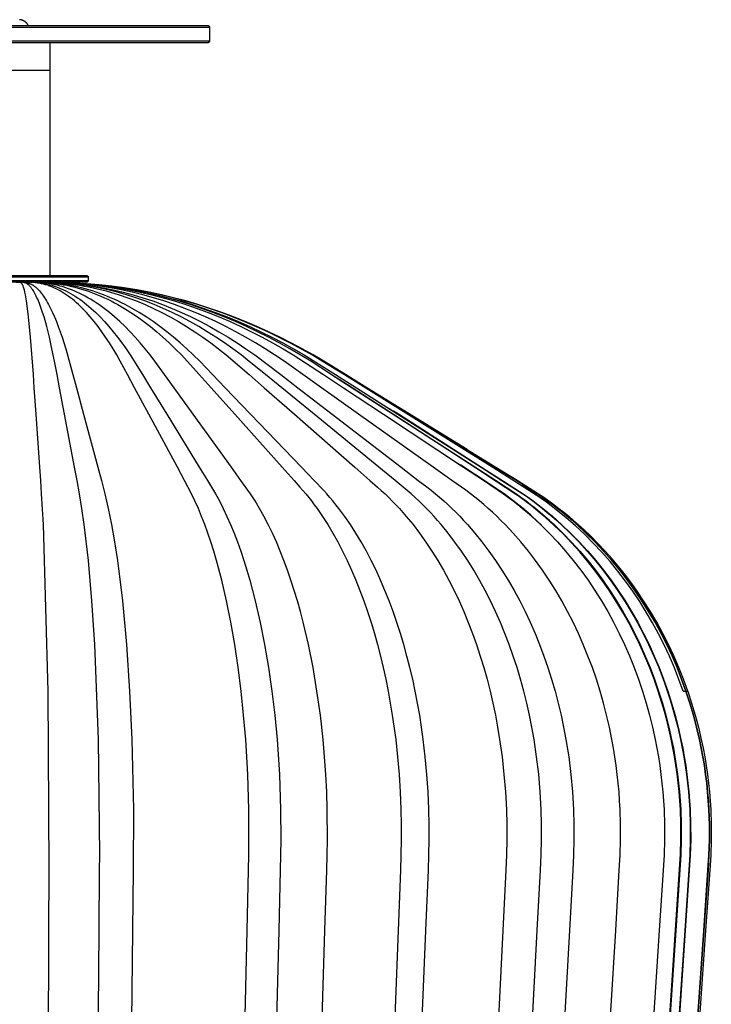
# Model space of a CAD drawing. Header units: millimetres. Extents: x 5000 to 5983, y 0 to 1484.
# Tile 12 of 12: x 5783 to 5983, y 1200 to 1484. Entities that reach past the tile are written whole.
import ezdxf

# ---------------------------------------------------------------- set-up
doc = ezdxf.new("R2010")
doc.units = ezdxf.units.MM
doc.layers.add('Make2D$Sichtbar$Kurven', color=7, linetype='Continuous', true_color=0x000000)
doc.layers.add('Make2D$Sichtbar$Tangenten', color=7, linetype='Continuous', true_color=0x000000)

msp = doc.modelspace()

# ---------------------------------------------------------------- linework, layer by layer
at = {"layer": 'Make2D$Sichtbar$Kurven', "color": 18, "lineweight": -3, "true_color": 0x000000}
for points in [[(5785.77, 1482.52), (5785.74, 1482.58), (5785.71, 1482.63), (5785.68, 1482.68), (5785.65, 1482.73), (5785.62, 1482.78), (5785.59, 1482.83), (5785.55, 1482.88), (5785.52, 1482.93), (5785.48, 1482.98), (5785.44, 1483.03), (5785.41, 1483.08), (5785.37, 1483.13), (5785.33, 1483.17), (5785.29, 1483.22), (5785.24, 1483.26), (5785.2, 1483.31), (5785.15, 1483.36), (5785.09, 1483.41), (5785.03, 1483.46), (5784.97, 1483.51), (5784.91, 1483.56), (5784.85, 1483.61), (5784.79, 1483.65), (5784.72, 1483.69), (5784.66, 1483.74), (5784.59, 1483.78), (5784.53, 1483.81), (5784.46, 1483.85), (5784.39, 1483.88), (5784.32, 1483.91), (5784.25, 1483.94), (5784.19, 1483.97), (5784.12, 1484), (5784.05, 1484.02), (5783.98, 1484.05), (5783.91, 1484.07), (5783.84, 1484.09), (5783.77, 1484.1), (5783.7, 1484.12), (5783.63, 1484.13), (5783.56, 1484.15), (5783.49, 1484.16), (5783.42, 1484.16), (5783.35, 1484.17), (5783.28, 1484.18)], [(5728.58, 1482.52), (5837.58, 1482.52), (5837.58, 1482.52)], [(5837.58, 1482.52), (5837.59, 1482.52), (5837.6, 1482.52), (5837.61, 1482.52), (5837.63, 1482.52), (5837.64, 1482.52), (5837.65, 1482.52), (5837.66, 1482.52), (5837.67, 1482.51), (5837.68, 1482.51), (5837.7, 1482.51), (5837.71, 1482.51), (5837.72, 1482.5), (5837.73, 1482.5), (5837.74, 1482.5), (5837.75, 1482.49), (5837.76, 1482.49)], [(5837.76, 1482.49), (5837.77, 1482.48), (5837.78, 1482.48), (5837.79, 1482.48), (5837.8, 1482.47), (5837.81, 1482.47), (5837.82, 1482.46), (5837.82, 1482.46), (5837.83, 1482.46), (5837.84, 1482.45), (5837.85, 1482.45), (5837.86, 1482.44), (5837.87, 1482.43), (5837.87, 1482.43), (5837.88, 1482.42), (5837.89, 1482.42), (5837.9, 1482.41), (5837.9, 1482.41), (5837.91, 1482.4), (5837.92, 1482.39), (5837.93, 1482.39), (5837.93, 1482.38), (5837.94, 1482.37), (5837.95, 1482.37), (5837.95, 1482.36), (5837.96, 1482.35), (5837.97, 1482.34), (5837.97, 1482.34), (5837.98, 1482.33), (5837.98, 1482.32), (5837.99, 1482.31), (5837.99, 1482.3), (5838, 1482.3), (5838, 1482.29), (5838.01, 1482.28), (5838.01, 1482.27), (5838.02, 1482.26), (5838.02, 1482.26), (5838.03, 1482.25), (5838.03, 1482.24), (5838.04, 1482.23), (5838.04, 1482.22), (5838.04, 1482.21), (5838.05, 1482.2), (5838.05, 1482.2), (5838.05, 1482.19), (5838.06, 1482.18), (5838.06, 1482.17), (5838.06, 1482.16), (5838.06, 1482.15), (5838.07, 1482.14), (5838.07, 1482.13), (5838.07, 1482.13), (5838.07, 1482.12), (5838.07, 1482.11), (5838.08, 1482.1), (5838.08, 1482.09), (5838.08, 1482.07), (5838.08, 1482.06), (5838.08, 1482.04), (5838.08, 1482.02)], [(5838.08, 1482.02), (5838.08, 1478.02)], [(5837.58, 1477.52), (5728.58, 1477.52)], [(5792.08, 1469.58), (5792.08, 1477.52)], [(5837.7, 1477.54), (5837.69, 1477.53), (5837.67, 1477.53), (5837.66, 1477.53), (5837.64, 1477.53), (5837.63, 1477.53), (5837.61, 1477.52), (5837.6, 1477.52), (5837.58, 1477.52)], [(5838.08, 1478.02), (5838.08, 1477.96), (5838.07, 1477.9), (5838.05, 1477.84), (5838.02, 1477.78), (5837.98, 1477.72), (5837.93, 1477.67), (5837.88, 1477.62), (5837.83, 1477.59), (5837.76, 1477.56), (5837.7, 1477.54)], [(5837.81, 1477.58), (5837.8, 1477.57), (5837.78, 1477.57), (5837.77, 1477.56), (5837.76, 1477.55), (5837.74, 1477.55), (5837.73, 1477.55), (5837.72, 1477.54), (5837.7, 1477.54)], [(5838.07, 1477.9), (5838.06, 1477.89), (5838.06, 1477.88), (5838.06, 1477.87), (5838.05, 1477.85), (5838.05, 1477.84), (5838.04, 1477.83), (5838.04, 1477.82), (5838.03, 1477.81), (5838.03, 1477.8), (5838.02, 1477.79), (5838.01, 1477.78), (5838.01, 1477.76), (5838, 1477.75), (5837.99, 1477.74), (5837.99, 1477.73), (5837.98, 1477.72), (5837.97, 1477.71), (5837.96, 1477.7), (5837.96, 1477.69), (5837.95, 1477.68), (5837.94, 1477.67), (5837.93, 1477.66), (5837.92, 1477.65), (5837.91, 1477.65), (5837.9, 1477.64), (5837.89, 1477.63), (5837.88, 1477.62), (5837.87, 1477.61), (5837.86, 1477.61), (5837.85, 1477.6), (5837.84, 1477.59), (5837.83, 1477.59)], [(5792.08, 1410.34), (5792.08, 1469.58)], [(5772.08, 1410.34), (5802.54, 1410.34), (5802.54, 1410.34)], [(5802.54, 1410.34), (5802.55, 1410.34), (5802.57, 1410.34), (5802.58, 1410.34), (5802.6, 1410.34), (5802.61, 1410.34), (5802.63, 1410.33), (5802.64, 1410.33), (5802.66, 1410.33), (5802.67, 1410.32), (5802.69, 1410.32), (5802.7, 1410.31), (5802.72, 1410.31), (5802.73, 1410.3), (5802.74, 1410.3), (5802.75, 1410.29), (5802.77, 1410.29), (5802.78, 1410.28), (5802.79, 1410.27), (5802.8, 1410.27), (5802.81, 1410.26), (5802.82, 1410.25), (5802.83, 1410.25), (5802.84, 1410.24), (5802.85, 1410.23), (5802.86, 1410.22), (5802.87, 1410.21), (5802.88, 1410.2), (5802.89, 1410.2), (5802.9, 1410.19), (5802.91, 1410.18), (5802.91, 1410.17), (5802.92, 1410.16), (5802.93, 1410.15), (5802.94, 1410.14), (5802.94, 1410.13), (5802.95, 1410.12), (5802.96, 1410.11), (5802.96, 1410.1), (5802.97, 1410.09), (5802.98, 1410.08), (5802.98, 1410.07), (5802.99, 1410.06), (5802.99, 1410.04), (5803, 1410.03), (5803, 1410.02), (5803.01, 1410.01), (5803.01, 1410), (5803.01, 1409.99), (5803.02, 1409.98), (5803.02, 1409.96), (5803.02, 1409.95), (5803.03, 1409.94), (5803.03, 1409.93), (5803.03, 1409.92), (5803.03, 1409.9), (5803.03, 1409.89), (5803.03, 1409.88), (5803.03, 1409.87), (5803.04, 1409.85), (5803.04, 1409.84)], [(5802.54, 1408.34), (5772.08, 1408.34)], [(5782.28, 1408.36), (5782.31, 1408.36), (5783.08, 1408.36), (5783.47, 1408.36), (5783.51, 1408.36)], [(5784.25, 1408.36), (5784.21, 1408.36), (5783.55, 1408.36), (5783.51, 1408.36)], [(5783.54, 1408.34), (5783.55, 1408.33), (5783.57, 1408.32), (5783.59, 1408.31), (5783.61, 1408.29), (5783.63, 1408.28), (5783.65, 1408.26), (5783.67, 1408.24), (5783.69, 1408.23), (5783.71, 1408.21), (5783.73, 1408.19), (5783.75, 1408.17), (5783.77, 1408.15), (5783.78, 1408.13), (5783.8, 1408.11), (5783.82, 1408.08), (5783.84, 1408.06), (5783.86, 1408.03), (5783.88, 1408), (5783.9, 1407.98), (5783.92, 1407.95), (5783.94, 1407.92), (5783.96, 1407.88), (5783.98, 1407.85), (5784, 1407.81), (5784.04, 1407.74), (5784.08, 1407.66), (5784.12, 1407.57), (5784.16, 1407.47), (5784.2, 1407.37), (5784.23, 1407.27), (5784.31, 1407.03), (5784.39, 1406.78), (5784.47, 1406.5), (5784.54, 1406.2), (5784.7, 1405.52), (5784.85, 1404.76), (5785.16, 1402.96), (5785.46, 1400.82), (5785.75, 1398.35), (5786.33, 1392.5), (5787.14, 1381.72), (5787.41, 1377.9), (5787.94, 1370.26), (5789.01, 1354.97), (5789.28, 1351.15), (5789.54, 1347.29), (5790.04, 1338.4), (5791.4, 1290.3), (5791.68, 1238.6), (5791.62, 1221.14), (5791.41, 1151.26)], [(5784.25, 1408.36), (5784.28, 1408.36), (5784.7, 1408.36), (5784.73, 1408.36)], [(5786.4, 1408.36), (5786.37, 1408.36), (5784.77, 1408.36), (5784.73, 1408.36)], [(5784.83, 1408.34), (5785.11, 1408.29), (5785.26, 1408.26), (5785.41, 1408.23), (5785.56, 1408.19), (5785.71, 1408.15), (5785.86, 1408.11), (5786.01, 1408.06), (5786.16, 1408), (5786.31, 1407.95), (5786.39, 1407.92), (5786.47, 1407.88), (5786.62, 1407.81), (5786.77, 1407.74), (5786.92, 1407.66), (5787.07, 1407.57), (5787.21, 1407.47), (5787.36, 1407.37), (5787.51, 1407.27), (5787.66, 1407.15), (5787.81, 1407.03), (5787.96, 1406.91), (5788.11, 1406.78), (5788.26, 1406.64), (5788.41, 1406.5), (5788.56, 1406.35), (5788.71, 1406.2), (5788.85, 1406.04), (5789, 1405.87), (5789.3, 1405.52), (5789.59, 1405.15), (5789.89, 1404.76), (5790.18, 1404.34), (5790.47, 1403.9), (5790.76, 1403.44), (5791.05, 1402.96), (5791.34, 1402.46), (5791.63, 1401.93), (5792.21, 1400.82), (5792.77, 1399.63), (5793.34, 1398.36), (5793.9, 1397), (5794.45, 1395.58), (5795, 1394.08), (5795.54, 1392.5), (5796.61, 1389.15), (5798.68, 1381.72), (5799.71, 1377.9), (5801.76, 1370.26), (5805.86, 1354.97), (5806.89, 1351.15), (5807.91, 1347.28), (5808.88, 1343.04), (5809.81, 1338.39), (5810.68, 1333.37), (5811.49, 1328), (5812.93, 1316.37), (5814.12, 1303.72), (5815.04, 1290.3), (5815.69, 1276.31), (5816.14, 1256.08), (5816.1, 1238.6), (5815.9, 1221.14), (5815.09, 1151.27)], [(5786.4, 1408.36), (5786.43, 1408.36), (5786.83, 1408.36), (5786.86, 1408.36)], [(5847.34, 1151.27), (5848.96, 1221.13), (5849.36, 1238.6), (5849.46, 1242.97), (5849.45, 1256.08), (5849.13, 1266.25), (5848.54, 1276.31), (5847.96, 1283.36), (5847.24, 1290.3), (5846.38, 1297.1), (5845.39, 1303.72), (5844.26, 1310.16), (5843.01, 1316.37), (5841.63, 1322.33), (5840.12, 1328), (5839.32, 1330.73), (5838.49, 1333.37), (5837.63, 1335.93), (5836.74, 1338.39), (5835.83, 1340.76), (5834.88, 1343.04), (5833.91, 1345.21), (5832.92, 1347.28), (5830.87, 1351.15), (5828.82, 1354.97), (5820.58, 1370.26), (5816.47, 1377.9), (5814.41, 1381.72), (5812.35, 1385.53), (5811.3, 1387.37), (5810.25, 1389.15), (5809.18, 1390.86), (5808.1, 1392.5), (5807.01, 1394.08), (5805.91, 1395.58), (5804.8, 1397), (5803.68, 1398.36), (5803.11, 1399), (5802.54, 1399.63), (5801.97, 1400.24), (5801.4, 1400.82), (5800.83, 1401.39), (5800.25, 1401.93), (5799.67, 1402.46), (5799.09, 1402.96), (5798.51, 1403.44), (5797.92, 1403.9), (5797.33, 1404.34), (5796.75, 1404.76), (5796.16, 1405.15), (5795.56, 1405.52), (5794.97, 1405.87), (5794.38, 1406.2), (5793.78, 1406.5), (5793.18, 1406.78), (5792.58, 1407.03), (5792.28, 1407.15), (5791.98, 1407.27), (5791.68, 1407.37), (5791.38, 1407.47), (5791.08, 1407.57), (5790.78, 1407.66), (5790.48, 1407.74), (5790.18, 1407.81), (5789.88, 1407.88), (5789.57, 1407.95), (5788.97, 1408.06), (5788.37, 1408.15), (5787.76, 1408.23), (5786.6, 1408.34)], [(5787.54, 1408.36), (5787.5, 1408.36), (5786.9, 1408.36), (5786.86, 1408.36)], [(5787.54, 1408.36), (5787.57, 1408.36), (5788.57, 1408.36), (5788.6, 1408.36)], [(5869.27, 1151.26), (5871.44, 1221.13), (5871.98, 1238.6), (5872.11, 1242.96), (5872.17, 1247.33), (5872.1, 1256.07), (5871.93, 1261.17), (5871.67, 1266.25), (5871.33, 1271.3), (5870.88, 1276.31), (5870.1, 1283.36), (5869.13, 1290.3), (5867.98, 1297.1), (5866.65, 1303.73), (5865.15, 1310.16), (5864.33, 1313.3), (5863.46, 1316.37), (5862.56, 1319.38), (5861.61, 1322.33), (5860.62, 1325.21), (5859.58, 1328.01), (5858.51, 1330.73), (5857.4, 1333.38), (5856.25, 1335.93), (5855.05, 1338.4), (5853.83, 1340.77), (5852.56, 1343.04), (5851.26, 1345.22), (5849.93, 1347.29), (5847.18, 1351.15), (5844.42, 1354.98), (5833.38, 1370.26), (5827.86, 1377.9), (5825.1, 1381.72), (5822.33, 1385.53), (5820.93, 1387.37), (5819.52, 1389.15), (5818.09, 1390.86), (5816.64, 1392.51), (5815.18, 1394.08), (5813.7, 1395.58), (5812.21, 1397), (5810.7, 1398.36), (5809.18, 1399.63), (5808.42, 1400.24), (5807.65, 1400.82), (5806.88, 1401.39), (5806.11, 1401.93), (5805.33, 1402.46), (5804.55, 1402.96), (5803.77, 1403.44), (5802.98, 1403.9), (5802.2, 1404.34), (5801.41, 1404.76), (5800.62, 1405.15), (5799.82, 1405.52), (5799.03, 1405.87), (5798.23, 1406.2), (5797.43, 1406.5), (5796.63, 1406.78), (5795.82, 1407.03), (5795.02, 1407.27), (5794.21, 1407.47), (5793.41, 1407.66), (5792.6, 1407.81), (5791.79, 1407.95), (5790.98, 1408.06), (5790.17, 1408.15), (5788.55, 1408.29), (5787.8, 1408.34)], [(5789.01, 1408.36), (5788.98, 1408.36), (5788.63, 1408.36), (5788.6, 1408.36)], [(5789.01, 1408.36), (5789.04, 1408.36), (5790.09, 1408.36), (5790.13, 1408.36)], [(5897.68, 1151.27), (5900.57, 1221.14), (5901.29, 1238.61), (5901.45, 1242.97), (5901.54, 1247.34), (5901.53, 1251.71), (5901.44, 1256.08), (5901.22, 1261.18), (5900.88, 1266.25), (5900.41, 1271.3), (5899.82, 1276.31), (5899.33, 1279.85), (5898.78, 1283.36), (5898.17, 1286.85), (5897.5, 1290.3), (5896.76, 1293.72), (5895.97, 1297.09), (5895.11, 1300.43), (5894.2, 1303.72), (5893.23, 1306.96), (5892.2, 1310.15), (5891.11, 1313.29), (5889.96, 1316.36), (5888.75, 1319.38), (5887.49, 1322.32), (5886.18, 1325.2), (5884.8, 1328), (5883.38, 1330.72), (5881.9, 1333.36), (5880.37, 1335.92), (5878.78, 1338.39), (5877.15, 1340.76), (5875.47, 1343.03), (5874.61, 1344.13), (5873.74, 1345.21), (5872.86, 1346.25), (5871.97, 1347.28), (5871.07, 1348.27), (5868.32, 1351.14), (5864.65, 1354.97), (5849.97, 1370.26), (5842.62, 1377.9), (5838.95, 1381.72), (5835.28, 1385.53), (5833.42, 1387.37), (5831.54, 1389.15), (5829.63, 1390.86), (5827.71, 1392.5), (5825.76, 1394.08), (5823.8, 1395.58), (5821.82, 1397), (5819.81, 1398.35), (5817.79, 1399.63), (5815.76, 1400.82), (5813.7, 1401.93), (5812.67, 1402.46), (5811.63, 1402.96), (5810.59, 1403.44), (5809.55, 1403.9), (5808.5, 1404.34), (5807.45, 1404.76), (5806.4, 1405.15), (5805.34, 1405.52), (5804.29, 1405.87), (5803.23, 1406.2), (5802.16, 1406.5), (5801.1, 1406.78), (5800.03, 1407.03), (5798.96, 1407.27), (5797.89, 1407.47), (5796.81, 1407.66), (5795.74, 1407.81), (5794.66, 1407.95), (5792.51, 1408.15), (5789.36, 1408.34)], [(5790.63, 1408.36), (5790.61, 1408.36), (5790.16, 1408.36), (5790.13, 1408.36)], [(5790.55, 1408.34), (5794.29, 1408.15), (5796.86, 1407.95), (5798.13, 1407.81), (5799.41, 1407.66), (5800.69, 1407.47), (5801.96, 1407.27), (5803.23, 1407.03), (5804.5, 1406.78), (5805.77, 1406.5), (5807.04, 1406.2), (5808.3, 1405.87), (5809.56, 1405.52), (5812.06, 1404.76), (5814.56, 1403.9), (5817.03, 1402.96), (5819.49, 1401.93), (5821.93, 1400.82), (5824.36, 1399.63), (5826.76, 1398.35), (5829.14, 1397), (5831.5, 1395.58), (5833.84, 1394.07), (5836.15, 1392.5), (5838.44, 1390.86), (5840.7, 1389.15), (5842.94, 1387.37), (5849.52, 1381.71), (5853.88, 1377.89), (5862.61, 1370.25), (5880.06, 1354.95), (5884.43, 1351.12), (5886.61, 1349.21), (5887.69, 1348.25), (5888.77, 1347.25), (5889.83, 1346.23), (5890.87, 1345.18), (5891.91, 1344.11), (5892.92, 1343.01), (5893.93, 1341.89), (5894.92, 1340.74), (5896.86, 1338.36), (5898.74, 1335.9), (5900.56, 1333.34), (5902.32, 1330.7), (5904.02, 1327.98), (5905.65, 1325.18), (5907.21, 1322.31), (5908.71, 1319.36), (5910.14, 1316.35), (5911.51, 1313.28), (5912.8, 1310.14), (5914.03, 1306.95), (5915.18, 1303.71), (5916.27, 1300.42), (5917.28, 1297.09), (5918.23, 1293.71), (5919.1, 1290.3), (5919.9, 1286.85), (5920.63, 1283.37), (5921.29, 1279.86), (5921.87, 1276.32), (5922.57, 1271.31), (5923.12, 1266.26), (5923.53, 1261.19), (5923.8, 1256.1), (5923.91, 1251.73), (5923.91, 1247.36), (5923.81, 1242.99), (5923.61, 1238.63), (5922.76, 1221.16), (5919.33, 1151.28)], [(5790.63, 1408.36), (5790.66, 1408.36), (5791.08, 1408.36), (5791.1, 1408.36)], [(5791.77, 1408.36), (5791.75, 1408.36), (5791.12, 1408.36), (5791.1, 1408.36)], [(5791.57, 1408.34), (5795.84, 1408.15), (5798.75, 1407.95), (5801.66, 1407.66), (5804.56, 1407.27), (5807.45, 1406.78), (5810.33, 1406.2), (5813.2, 1405.52), (5816.05, 1404.76), (5818.88, 1403.9), (5821.7, 1402.96), (5824.5, 1401.93), (5827.28, 1400.82), (5830.03, 1399.63), (5832.77, 1398.36), (5835.47, 1397), (5838.16, 1395.58), (5840.81, 1394.08), (5843.45, 1392.51), (5846.05, 1390.86), (5848.62, 1389.15), (5851.17, 1387.37), (5858.65, 1381.72), (5863.62, 1377.9), (5873.55, 1370.26), (5893.42, 1354.98), (5898.38, 1351.15), (5900.86, 1349.25), (5902.1, 1348.28), (5903.32, 1347.29), (5904.53, 1346.27), (5905.72, 1345.22), (5906.89, 1344.14), (5908.05, 1343.04), (5909.2, 1341.92), (5910.33, 1340.77), (5911.44, 1339.6), (5912.54, 1338.4), (5914.68, 1335.93), (5916.75, 1333.38), (5918.75, 1330.73), (5920.68, 1328.01), (5922.54, 1325.21), (5924.32, 1322.33), (5926.03, 1319.39), (5927.66, 1316.37), (5929.21, 1313.3), (5930.69, 1310.16), (5932.08, 1306.97), (5933.4, 1303.73), (5934.64, 1300.43), (5935.79, 1297.1), (5936.86, 1293.72), (5937.86, 1290.3), (5938.77, 1286.85), (5939.6, 1283.36), (5940.34, 1279.85), (5941.01, 1276.31), (5941.8, 1271.3), (5942.43, 1266.25), (5942.89, 1261.17), (5943.19, 1256.07), (5943.32, 1251.7), (5943.33, 1247.33), (5943.21, 1242.96), (5942.98, 1238.6), (5942.01, 1221.13), (5938.1, 1151.26)], [(5791.77, 1408.36), (5791.79, 1408.36), (5792.39, 1408.36), (5792.4, 1408.36)], [(5951.13, 1151.26), (5955.37, 1221.13), (5956.42, 1238.59), (5956.67, 1242.96), (5956.79, 1247.33), (5956.79, 1251.7), (5956.65, 1256.07), (5956.51, 1258.62), (5956.33, 1261.17), (5956.1, 1263.71), (5955.82, 1266.25), (5955.5, 1268.77), (5955.14, 1271.3), (5954.73, 1273.81), (5954.28, 1276.31), (5953.56, 1279.85), (5952.75, 1283.36), (5951.85, 1286.85), (5950.87, 1290.3), (5949.79, 1293.72), (5948.63, 1297.1), (5947.37, 1300.43), (5946.03, 1303.73), (5944.61, 1306.97), (5943.09, 1310.16), (5941.5, 1313.3), (5939.81, 1316.37), (5938.05, 1319.39), (5936.19, 1322.33), (5934.26, 1325.21), (5932.25, 1328.01), (5930.16, 1330.73), (5927.99, 1333.38), (5925.74, 1335.93), (5923.42, 1338.4), (5922.23, 1339.6), (5921.02, 1340.77), (5919.8, 1341.92), (5918.56, 1343.05), (5917.3, 1344.15), (5916.02, 1345.22), (5914.73, 1346.27), (5913.43, 1347.29), (5912.1, 1348.28), (5908.07, 1351.15), (5902.69, 1354.98), (5881.16, 1370.26), (5870.39, 1377.9), (5865.01, 1381.72), (5859.62, 1385.53), (5856.89, 1387.37), (5854.13, 1389.15), (5851.34, 1390.86), (5848.52, 1392.51), (5845.67, 1394.08), (5842.79, 1395.58), (5839.88, 1397), (5836.94, 1398.36), (5833.98, 1399.63), (5830.99, 1400.82), (5827.98, 1401.93), (5824.95, 1402.96), (5821.89, 1403.9), (5818.82, 1404.76), (5815.73, 1405.52), (5812.62, 1406.2), (5809.5, 1406.78), (5806.36, 1407.27), (5803.22, 1407.66), (5800.07, 1407.95), (5796.91, 1408.15), (5792.29, 1408.34)], [(5792.65, 1408.36), (5792.63, 1408.36), (5792.42, 1408.36), (5792.4, 1408.36)], [(5792.65, 1408.36), (5792.66, 1408.36), (5792.77, 1408.36), (5792.78, 1408.36)], [(5793.05, 1408.36), (5793.05, 1408.36), (5792.79, 1408.36), (5792.78, 1408.36)], [(5792.96, 1408.34), (5797.92, 1408.15), (5801.3, 1407.95), (5804.69, 1407.66), (5808.06, 1407.27), (5811.42, 1406.78), (5814.77, 1406.2), (5818.11, 1405.52), (5821.42, 1404.76), (5824.72, 1403.9), (5828, 1402.96), (5831.26, 1401.93), (5834.49, 1400.82), (5837.69, 1399.63), (5840.87, 1398.36), (5844.02, 1397), (5847.14, 1395.58), (5850.23, 1394.08), (5853.29, 1392.51), (5856.32, 1390.86), (5859.32, 1389.15), (5862.28, 1387.37), (5870.98, 1381.72), (5876.76, 1377.9), (5888.32, 1370.27), (5911.42, 1354.98), (5917.2, 1351.16), (5922.94, 1347.3), (5924.35, 1346.27), (5925.73, 1345.23), (5927.1, 1344.15), (5928.45, 1343.05), (5929.78, 1341.93), (5931.1, 1340.78), (5932.39, 1339.6), (5933.67, 1338.4), (5936.16, 1335.94), (5938.57, 1333.38), (5940.9, 1330.74), (5943.14, 1328.02), (5945.3, 1325.21), (5947.38, 1322.34), (5949.36, 1319.39), (5951.26, 1316.38), (5953.07, 1313.3), (5954.78, 1310.16), (5956.4, 1306.97), (5957.94, 1303.73), (5959.37, 1300.44), (5960.72, 1297.1), (5961.97, 1293.72), (5963.12, 1290.3), (5964.18, 1286.85), (5965.15, 1283.36), (5966.01, 1279.85), (5966.79, 1276.31), (5967.27, 1273.8), (5967.71, 1271.29), (5968.1, 1268.77), (5968.44, 1266.24), (5968.73, 1263.71), (5968.98, 1261.17), (5969.18, 1258.62), (5969.33, 1256.07), (5969.48, 1251.7), (5969.48, 1247.33), (5969.35, 1242.95), (5969.08, 1238.59), (5967.95, 1221.12), (5963.4, 1151.26)], [(5912.46, 1360.07), (5883.55, 1377.9), (5877.35, 1381.72), (5871.15, 1385.53), (5868.01, 1387.37), (5864.84, 1389.15), (5861.62, 1390.86), (5858.38, 1392.51), (5855.1, 1394.08), (5851.78, 1395.58), (5848.43, 1397), (5845.06, 1398.36), (5841.65, 1399.63), (5838.21, 1400.82), (5834.74, 1401.93), (5831.25, 1402.96), (5827.74, 1403.9), (5824.2, 1404.76), (5820.64, 1405.52), (5817.07, 1406.2), (5813.48, 1406.78), (5809.87, 1407.27), (5806.25, 1407.66), (5802.62, 1407.95), (5795.36, 1408.29), (5793.08, 1408.36)], [(5793.35, 1408.34), (5798.51, 1408.15), (5802.03, 1407.95), (5805.55, 1407.66), (5809.06, 1407.27), (5812.56, 1406.78), (5816.04, 1406.2), (5819.51, 1405.52), (5822.96, 1404.76), (5826.39, 1403.9), (5829.8, 1402.96), (5833.18, 1401.93), (5836.54, 1400.82), (5839.87, 1399.63), (5843.18, 1398.36), (5846.46, 1397), (5849.7, 1395.58), (5852.92, 1394.08), (5856.1, 1392.5), (5859.25, 1390.86), (5862.36, 1389.15), (5865.44, 1387.37), (5874.49, 1381.72), (5880.5, 1377.9), (5892.52, 1370.26), (5916.54, 1354.97), (5922.54, 1351.15), (5928.52, 1347.28), (5929.98, 1346.26), (5931.42, 1345.21), (5932.84, 1344.14), (5934.24, 1343.04), (5935.63, 1341.91), (5936.99, 1340.76), (5938.34, 1339.59), (5939.67, 1338.39), (5942.26, 1335.93), (5944.76, 1333.37), (5947.18, 1330.73), (5949.52, 1328), (5951.76, 1325.2), (5953.92, 1322.33), (5955.98, 1319.38), (5957.96, 1316.37), (5959.83, 1313.29), (5961.62, 1310.16), (5963.3, 1306.97), (5964.89, 1303.72), (5966.39, 1300.43), (5967.79, 1297.1), (5969.09, 1293.72), (5970.29, 1290.3), (5971.39, 1286.85), (5972.39, 1283.36), (5973.29, 1279.85), (5974.1, 1276.31), (5974.6, 1273.81), (5975.06, 1271.3), (5975.46, 1268.78), (5975.82, 1266.25), (5976.12, 1263.71), (5976.38, 1261.17), (5976.59, 1258.63), (5976.74, 1256.08), (5976.89, 1251.71), (5976.9, 1247.34), (5976.76, 1242.97), (5976.49, 1238.6), (5975.31, 1221.14), (5970.58, 1151.27)], [(5800.76, 1408.06), (5800.76, 1408.06)], [(5975.94, 1151.26), (5980.81, 1221.12), (5982.02, 1238.58), (5982.3, 1242.95), (5982.45, 1247.32), (5982.44, 1251.69), (5982.29, 1256.07), (5982.12, 1258.62), (5981.91, 1261.16), (5981.65, 1263.7), (5981.34, 1266.24), (5980.97, 1268.77), (5980.55, 1271.29), (5980.09, 1273.8), (5979.57, 1276.3), (5978.74, 1279.85), (5977.81, 1283.36), (5976.78, 1286.85), (5975.65, 1290.3), (5974.41, 1293.72), (5973.08, 1297.1), (5971.64, 1300.44), (5970.1, 1303.73), (5968.46, 1306.97), (5966.73, 1310.17), (5964.89, 1313.3), (5962.96, 1316.38), (5960.93, 1319.39), (5958.81, 1322.34), (5956.59, 1325.22), (5954.28, 1328.02), (5951.87, 1330.75), (5949.38, 1333.39), (5946.8, 1335.94), (5944.14, 1338.41), (5942.77, 1339.61), (5941.39, 1340.78), (5939.98, 1341.93), (5938.56, 1343.06), (5937.12, 1344.16), (5935.65, 1345.23), (5934.17, 1346.28), (5932.67, 1347.3), (5926.52, 1351.17), (5920.35, 1354.99), (5895.63, 1370.27), (5883.28, 1377.91), (5877.1, 1381.72), (5870.91, 1385.53), (5867.78, 1387.37), (5864.62, 1389.15), (5861.41, 1390.86), (5858.17, 1392.51), (5854.9, 1394.08), (5851.6, 1395.58), (5848.26, 1397.01), (5844.89, 1398.36), (5841.49, 1399.63), (5838.06, 1400.82), (5834.6, 1401.93), (5831.12, 1402.96), (5827.62, 1403.9), (5824.09, 1404.76), (5820.54, 1405.52), (5816.98, 1406.2), (5813.39, 1406.78), (5809.8, 1407.27), (5806.19, 1407.66), (5801.41, 1408.02)], [(5803.04, 1408.84), (5803.04, 1408.83), (5803.03, 1408.82), (5803.03, 1408.81), (5803.03, 1408.79), (5803.03, 1408.78), (5803.03, 1408.77), (5803.03, 1408.76), (5803.03, 1408.74), (5803.02, 1408.73), (5803.02, 1408.72), (5803.02, 1408.71), (5803.01, 1408.7), (5803.01, 1408.69), (5803.01, 1408.67), (5803, 1408.66), (5803, 1408.65), (5802.99, 1408.64), (5802.99, 1408.63), (5802.98, 1408.62), (5802.98, 1408.61), (5802.97, 1408.6), (5802.96, 1408.59), (5802.96, 1408.58), (5802.95, 1408.56), (5802.94, 1408.55), (5802.94, 1408.54), (5802.93, 1408.54), (5802.92, 1408.53), (5802.91, 1408.52), (5802.91, 1408.51), (5802.9, 1408.5), (5802.89, 1408.49), (5802.88, 1408.48), (5802.87, 1408.47), (5802.86, 1408.46), (5802.85, 1408.45), (5802.84, 1408.45), (5802.83, 1408.44), (5802.82, 1408.43), (5802.81, 1408.42), (5802.8, 1408.42), (5802.79, 1408.41), (5802.78, 1408.4), (5802.77, 1408.4), (5802.75, 1408.39), (5802.74, 1408.39), (5802.73, 1408.38), (5802.72, 1408.38), (5802.7, 1408.37), (5802.69, 1408.37), (5802.67, 1408.36), (5802.66, 1408.36), (5802.64, 1408.35), (5802.63, 1408.35), (5802.63, 1408.35), (5802.62, 1408.35), (5802.61, 1408.35), (5802.6, 1408.35), (5802.6, 1408.35), (5802.57, 1408.34), (5802.54, 1408.34)], [(5803.04, 1409.84), (5803.04, 1408.84)], [(5974.88, 1290.3), (5973.65, 1293.69), (5972.32, 1297.04), (5970.89, 1300.35), (5969.37, 1303.61), (5967.75, 1306.83), (5966.03, 1309.99), (5964.22, 1313.1), (5962.31, 1316.16), (5960.31, 1319.15), (5958.21, 1322.07), (5956.02, 1324.93), (5953.74, 1327.71), (5951.37, 1330.42), (5948.91, 1333.05), (5946.36, 1335.59), (5943.73, 1338.05), (5941.02, 1340.42), (5938.22, 1342.68), (5936.79, 1343.78), (5935.35, 1344.85), (5933.88, 1345.9), (5932.4, 1346.92), (5926.3, 1350.81), (5920.16, 1354.66), (5895.58, 1370.06), (5883.27, 1377.75), (5877.11, 1381.59), (5870.94, 1385.42), (5867.81, 1387.27), (5864.65, 1389.06), (5861.46, 1390.78), (5858.22, 1392.43), (5854.96, 1394.01), (5851.65, 1395.52), (5848.32, 1396.95), (5844.95, 1398.31), (5841.55, 1399.59), (5838.12, 1400.79), (5834.66, 1401.91), (5831.18, 1402.94), (5827.67, 1403.89), (5824.14, 1404.74), (5820.58, 1405.51), (5817.01, 1406.19), (5813.42, 1406.78), (5809.82, 1407.26), (5808.21, 1407.45)], [(5873.12, 1381.83), (5873.32, 1381.7), (5879.24, 1377.88), (5891.08, 1370.24), (5914.77, 1354.95), (5920.69, 1351.13), (5926.58, 1347.26), (5928.02, 1346.24), (5929.44, 1345.19), (5930.84, 1344.11), (5932.23, 1343.01), (5933.59, 1341.89), (5934.94, 1340.74), (5936.27, 1339.57), (5937.57, 1338.37), (5940.13, 1335.9), (5942.6, 1333.34), (5944.99, 1330.7), (5947.29, 1327.98), (5949.5, 1325.18), (5951.63, 1322.31), (5953.66, 1319.36), (5955.61, 1316.35), (5957.46, 1313.28), (5959.22, 1310.14), (5960.88, 1306.95), (5962.45, 1303.71), (5963.93, 1300.42), (5965.3, 1297.09), (5966.58, 1293.71), (5967.77, 1290.3), (5968.86, 1286.85), (5969.85, 1283.37), (5970.74, 1279.86), (5971.53, 1276.32), (5972.03, 1273.82), (5972.48, 1271.31), (5972.88, 1268.8), (5973.23, 1266.27), (5973.53, 1263.74), (5973.78, 1261.2), (5973.99, 1258.65), (5974.14, 1256.1), (5974.29, 1251.74), (5974.3, 1247.37), (5974.17, 1243), (5973.9, 1238.64), (5972.73, 1221.17), (5968.07, 1151.29)], [(5968.01, 1151.39), (5972.65, 1221.34), (5973.82, 1238.83), (5974.08, 1243.19), (5974.21, 1247.54), (5974.2, 1251.89), (5974.04, 1256.25), (5973.88, 1258.78), (5973.67, 1261.32), (5973.42, 1263.85), (5973.11, 1266.37), (5972.76, 1268.89), (5972.36, 1271.4), (5971.91, 1273.9), (5971.41, 1276.39), (5970.61, 1279.91), (5969.72, 1283.4), (5968.73, 1286.87), (5967.65, 1290.3), (5966.46, 1293.7), (5965.19, 1297.05), (5963.81, 1300.37), (5962.34, 1303.64), (5960.78, 1306.87), (5959.13, 1310.04), (5957.38, 1313.15), (5955.54, 1316.21), (5953.61, 1319.21), (5951.59, 1322.14), (5949.48, 1325), (5947.28, 1327.78), (5944.99, 1330.49), (5942.62, 1333.12), (5940.17, 1335.67), (5937.64, 1338.12), (5936.34, 1339.32), (5935.02, 1340.49), (5933.69, 1341.63), (5932.33, 1342.75), (5930.96, 1343.85), (5929.57, 1344.92), (5928.16, 1345.97), (5926.73, 1346.99), (5920.86, 1350.87), (5914.93, 1354.73), (5891.18, 1370.16), (5879.27, 1377.86), (5875.52, 1380.28)], [(5890, 1371.91), (5916.63, 1354.97), (5922.64, 1351.15), (5928.62, 1347.29), (5930.08, 1346.26), (5931.52, 1345.22), (5932.94, 1344.14), (5934.35, 1343.04), (5935.73, 1341.92), (5937.1, 1340.77), (5938.45, 1339.59), (5939.77, 1338.39), (5942.36, 1335.93), (5944.87, 1333.37), (5947.29, 1330.73), (5949.63, 1328.01), (5951.88, 1325.2), (5954.03, 1322.33), (5956.1, 1319.38), (5958.07, 1316.37), (5959.95, 1313.29), (5961.74, 1310.16), (5963.42, 1306.97), (5965.02, 1303.72), (5966.51, 1300.43), (5967.91, 1297.1), (5969.21, 1293.72), (5970.41, 1290.3), (5971.51, 1286.85), (5972.52, 1283.36), (5973.42, 1279.85), (5974.22, 1276.31), (5974.73, 1273.81), (5975.18, 1271.3), (5975.59, 1268.78), (5975.95, 1266.25), (5976.25, 1263.71), (5976.51, 1261.17), (5976.71, 1258.63), (5976.87, 1256.08), (5977.02, 1251.71), (5977.03, 1247.33), (5976.89, 1242.96), (5976.62, 1238.6), (5975.43, 1221.13), (5972.22, 1173.74)], [(5972.67, 1180.38), (5975.43, 1221.19), (5976.62, 1238.67), (5976.89, 1243.04), (5977.02, 1247.41), (5977.01, 1251.77), (5976.86, 1256.14), (5976.7, 1258.69), (5976.49, 1261.23), (5976.23, 1263.77), (5975.93, 1266.3), (5975.57, 1268.83), (5975.16, 1271.34), (5974.7, 1273.85), (5974.2, 1276.35), (5973.39, 1279.88), (5972.49, 1283.38), (5971.48, 1286.86), (5970.38, 1290.3), (5969.18, 1293.7), (5967.89, 1297.07), (5966.49, 1300.39), (5965, 1303.67), (5963.41, 1306.89), (5961.73, 1310.07), (5959.96, 1313.18), (5958.09, 1316.24), (5956.13, 1319.24), (5954.08, 1322.16), (5951.94, 1325.02), (5949.71, 1327.81), (5947.4, 1330.51), (5945, 1333.13), (5942.52, 1335.67), (5939.96, 1338.12), (5937.31, 1340.48), (5934.6, 1342.73), (5933.21, 1343.83), (5931.8, 1344.89), (5930.38, 1345.93), (5928.94, 1346.95), (5922.99, 1350.83), (5916.94, 1354.71), (5892.63, 1370.23), (5891.23, 1371.13)], [(5912.46, 1360.07), (5920.72, 1354.98), (5926.91, 1351.16), (5933.08, 1347.29), (5934.58, 1346.27), (5936.06, 1345.22), (5937.53, 1344.15), (5938.98, 1343.05), (5940.41, 1341.93), (5941.82, 1340.78), (5943.2, 1339.6), (5944.57, 1338.4), (5946.36, 1336.77), (5948.12, 1335.1)], [(5909.43, 1356.35), (5911.54, 1354.96), (5917.31, 1351.14), (5923.06, 1347.27), (5924.47, 1346.25), (5925.85, 1345.2), (5927.22, 1344.12), (5928.57, 1343.02), (5929.91, 1341.9), (5931.22, 1340.75), (5932.52, 1339.57), (5933.98, 1338.2)], [(5933.13, 1339), (5930.73, 1341.19), (5928.25, 1343.29), (5925.72, 1345.3), (5923.13, 1347.22), (5917.38, 1351.09), (5911.55, 1354.95), (5910.55, 1355.61)], [(5928.49, 1349.95), (5930.6, 1348.65), (5932.67, 1347.3), (5934.17, 1346.28), (5935.65, 1345.23), (5937.12, 1344.16), (5938.56, 1343.06), (5939.99, 1341.93), (5941.39, 1340.78), (5942.78, 1339.61), (5944.14, 1338.41), (5946.81, 1335.94), (5949.39, 1333.39), (5951.88, 1330.74), (5954.28, 1328.02), (5956.59, 1325.22), (5958.81, 1322.34), (5960.93, 1319.39), (5962.96, 1316.38), (5964.89, 1313.3), (5966.73, 1310.17), (5968.47, 1306.97), (5970.1, 1303.73), (5971.64, 1300.44), (5973.08, 1297.1), (5974.41, 1293.72), (5975.65, 1290.3), (5976.78, 1286.85), (5977.81, 1283.36), (5978.74, 1279.84), (5979.57, 1276.3), (5980.09, 1273.8), (5980.56, 1271.29), (5980.97, 1268.77), (5981.34, 1266.24), (5981.65, 1263.7), (5981.91, 1261.16), (5982.13, 1258.62), (5982.29, 1256.07), (5982.44, 1251.69), (5982.45, 1247.32), (5982.31, 1242.95), (5982.03, 1238.58), (5980.81, 1221.12), (5975.95, 1151.26)], [(5976.16, 1290.3), (5974.92, 1293.72), (5973.58, 1297.1), (5972.14, 1300.44), (5970.6, 1303.73), (5968.96, 1306.97), (5967.22, 1310.16), (5965.38, 1313.3), (5963.44, 1316.38), (5961.75, 1318.89), (5960, 1321.36), (5958.18, 1323.78), (5956.29, 1326.16), (5954.34, 1328.48), (5952.33, 1330.74), (5950.25, 1332.95), (5948.12, 1335.1)], [(5976.16, 1290.3), (5977.3, 1286.85), (5978.33, 1283.36), (5979.26, 1279.85), (5980.09, 1276.31), (5980.61, 1273.8), (5981.08, 1271.29), (5981.5, 1268.77), (5981.86, 1266.24), (5982.18, 1263.71), (5982.44, 1261.17), (5982.65, 1258.62), (5982.82, 1256.07), (5982.97, 1251.7), (5982.98, 1247.33), (5982.84, 1242.96), (5982.55, 1238.59), (5981.33, 1221.13), (5976.46, 1151.26), (5967.81, 1026.6), (5966.69, 1011.54)], [(5974.88, 1290.3), (5976.16, 1290.3)]]:
    msp.add_lwpolyline(points, dxfattribs=at)
at = {"layer": 'Make2D$Sichtbar$Tangenten', "color": 18, "lineweight": -3, "true_color": 0x000000}
for points in [[(5728.08, 1482.02), (5728.08, 1482.02), (5838.08, 1482.02)], [(5838.08, 1478.02), (5838.08, 1478.02), (5728.08, 1478.02)], [(5774.08, 1469.58), (5792.08, 1469.58)], [(5803.04, 1409.84), (5771.8, 1409.84)], [(5771.8, 1408.84), (5803.04, 1408.84)], [(5805.65, 1151.27), (5806.22, 1221.14), (5806.37, 1238.61), (5806.4, 1242.97), (5806.08, 1276.31), (5804.97, 1303.72), (5804.13, 1316.36), (5803.12, 1328), (5801.93, 1338.38), (5801.28, 1343.03), (5800.59, 1347.28), (5799.87, 1351.14), (5799.15, 1354.97), (5796.26, 1370.26), (5794.81, 1377.9), (5794.09, 1381.72), (5793.36, 1385.53), (5792.62, 1389.15), (5791.87, 1392.5), (5791.1, 1395.58), (5790.32, 1398.35), (5789.92, 1399.63), (5789.52, 1400.82), (5789.11, 1401.93), (5788.7, 1402.96), (5788.5, 1403.44), (5788.29, 1403.9), (5788.09, 1404.34), (5787.88, 1404.76), (5787.67, 1405.15), (5787.47, 1405.52), (5787.26, 1405.87), (5787.05, 1406.2), (5786.94, 1406.35), (5786.84, 1406.5), (5786.73, 1406.64), (5786.63, 1406.78), (5786.52, 1406.91), (5786.42, 1407.03), (5786.31, 1407.15), (5786.21, 1407.27), (5786.1, 1407.37), (5786, 1407.47), (5785.89, 1407.57), (5785.78, 1407.66), (5785.73, 1407.7), (5785.68, 1407.74), (5785.63, 1407.78), (5785.57, 1407.81), (5785.52, 1407.85), (5785.47, 1407.88), (5785.41, 1407.92), (5785.36, 1407.95), (5785.31, 1407.98), (5785.26, 1408), (5785.2, 1408.03), (5785.15, 1408.06), (5785.04, 1408.11), (5784.94, 1408.15), (5784.83, 1408.19), (5784.72, 1408.23), (5784.62, 1408.26), (5784.51, 1408.29), (5784.41, 1408.32), (5784.32, 1408.34)], [(5787.09, 1408.34), (5788.41, 1408.23), (5789.1, 1408.15), (5789.79, 1408.06), (5790.48, 1407.95), (5790.82, 1407.88), (5791.16, 1407.81), (5791.85, 1407.66), (5792.53, 1407.47), (5793.22, 1407.27), (5793.9, 1407.03), (5794.58, 1406.78), (5795.26, 1406.5), (5795.94, 1406.2), (5796.62, 1405.87), (5797.29, 1405.52), (5797.97, 1405.15), (5798.64, 1404.76), (5799.31, 1404.34), (5799.98, 1403.9), (5800.64, 1403.44), (5801.31, 1402.96), (5801.97, 1402.46), (5802.63, 1401.93), (5803.28, 1401.39), (5803.94, 1400.82), (5804.59, 1400.23), (5805.24, 1399.63), (5805.89, 1399), (5806.53, 1398.35), (5807.81, 1397), (5809.07, 1395.58), (5810.33, 1394.08), (5811.57, 1392.5), (5812.8, 1390.86), (5814.01, 1389.15), (5815.21, 1387.37), (5818.75, 1381.72), (5821.09, 1377.9), (5825.78, 1370.26), (5835.15, 1354.97), (5837.49, 1351.14), (5839.83, 1347.28), (5840.96, 1345.2), (5842.06, 1343.03), (5843.13, 1340.76), (5844.17, 1338.38), (5845.18, 1335.92), (5846.16, 1333.36), (5847.11, 1330.72), (5848.02, 1328), (5848.89, 1325.2), (5849.73, 1322.32), (5851.31, 1316.36), (5852.74, 1310.15), (5854.02, 1303.72), (5855.14, 1297.09), (5856.12, 1290.3), (5856.94, 1283.36), (5857.61, 1276.31), (5858.28, 1266.25), (5858.64, 1256.08), (5858.7, 1247.34), (5858.54, 1238.61), (5858.08, 1221.14), (5856.24, 1151.27)], [(5788.93, 1408.34), (5791.87, 1408.15), (5792.87, 1408.06), (5793.87, 1407.95), (5794.88, 1407.81), (5795.88, 1407.66), (5796.88, 1407.47), (5797.88, 1407.27), (5798.87, 1407.03), (5799.87, 1406.78), (5800.86, 1406.5), (5801.85, 1406.2), (5802.84, 1405.87), (5803.83, 1405.52), (5804.81, 1405.15), (5805.79, 1404.76), (5806.77, 1404.34), (5807.74, 1403.9), (5808.72, 1403.44), (5809.69, 1402.96), (5810.65, 1402.46), (5811.61, 1401.93), (5812.57, 1401.39), (5813.53, 1400.82), (5815.43, 1399.63), (5817.31, 1398.35), (5819.17, 1397), (5821.02, 1395.58), (5822.85, 1394.08), (5824.67, 1392.5), (5826.46, 1390.86), (5828.23, 1389.15), (5829.98, 1387.37), (5835.14, 1381.72), (5838.56, 1377.9), (5845.4, 1370.25), (5859.08, 1354.96), (5862.5, 1351.13), (5864.21, 1349.23), (5865.06, 1348.26), (5865.9, 1347.27), (5866.74, 1346.25), (5867.55, 1345.2), (5868.36, 1344.12), (5869.16, 1343.02), (5870.73, 1340.75), (5872.25, 1338.38), (5873.72, 1335.91), (5875.15, 1333.36), (5876.53, 1330.71), (5877.86, 1327.99), (5879.14, 1325.19), (5880.36, 1322.32), (5881.54, 1319.37), (5882.66, 1316.36), (5883.73, 1313.28), (5884.75, 1310.15), (5885.71, 1306.96), (5886.61, 1303.72), (5887.46, 1300.43), (5888.26, 1297.09), (5889, 1293.72), (5889.68, 1290.3), (5890.88, 1283.37), (5891.85, 1276.32), (5892.4, 1271.3), (5892.83, 1266.26), (5893.15, 1261.18), (5893.36, 1256.09), (5893.45, 1251.72), (5893.45, 1247.35), (5893.22, 1238.62), (5892.55, 1221.15), (5889.86, 1151.28)], [(5929.08, 1151.29), (5932.75, 1221.16), (5933.67, 1238.63), (5933.88, 1242.99), (5933.99, 1247.36), (5933.98, 1251.73), (5933.86, 1256.1), (5933.58, 1261.19), (5933.14, 1266.27), (5932.55, 1271.31), (5931.8, 1276.32), (5931.18, 1279.86), (5930.47, 1283.37), (5929.69, 1286.85), (5928.83, 1290.3), (5927.9, 1293.71), (5926.89, 1297.09), (5925.8, 1300.42), (5924.64, 1303.71), (5923.4, 1306.95), (5922.09, 1310.14), (5920.7, 1313.28), (5919.24, 1316.35), (5917.7, 1319.36), (5916.1, 1322.3), (5914.42, 1325.18), (5912.67, 1327.98), (5910.86, 1330.7), (5908.97, 1333.34), (5907.02, 1335.9), (5905.01, 1338.36), (5903.97, 1339.56), (5902.93, 1340.73), (5901.86, 1341.88), (5900.79, 1343.01), (5899.69, 1344.11), (5898.59, 1345.18), (5897.47, 1346.23), (5896.33, 1347.25), (5895.18, 1348.24), (5891.68, 1351.12), (5887.01, 1354.95), (5868.3, 1370.25), (5858.95, 1377.89), (5854.27, 1381.71), (5849.59, 1385.52), (5847.22, 1387.37), (5844.82, 1389.15), (5842.4, 1390.86), (5839.95, 1392.5), (5837.47, 1394.07), (5834.97, 1395.58), (5832.44, 1397), (5829.89, 1398.35), (5827.31, 1399.63), (5824.72, 1400.82), (5822.1, 1401.93), (5819.46, 1402.96), (5816.81, 1403.9), (5814.14, 1404.76), (5811.45, 1405.52), (5808.75, 1406.2), (5806.04, 1406.78), (5803.31, 1407.27), (5801.95, 1407.47), (5800.58, 1407.66), (5799.21, 1407.81), (5797.84, 1407.95), (5795.1, 1408.15), (5791.08, 1408.34)], [(5968.01, 1151.27), (5972.67, 1221.14), (5973.84, 1238.61), (5974.11, 1242.97), (5974.25, 1247.34), (5974.24, 1251.71), (5974.09, 1256.08), (5973.94, 1258.63), (5973.73, 1261.18), (5973.48, 1263.72), (5973.18, 1266.25), (5972.83, 1268.78), (5972.43, 1271.3), (5971.98, 1273.81), (5971.48, 1276.31), (5970.69, 1279.85), (5969.8, 1283.36), (5968.81, 1286.85), (5967.72, 1290.3), (5966.54, 1293.72), (5965.26, 1297.09), (5963.88, 1300.43), (5962.4, 1303.72), (5960.83, 1306.96), (5959.17, 1310.15), (5957.41, 1313.29), (5955.56, 1316.36), (5953.62, 1319.38), (5951.58, 1322.32), (5949.45, 1325.2), (5947.24, 1328), (5944.94, 1330.72), (5942.55, 1333.36), (5940.08, 1335.92), (5937.52, 1338.38), (5936.22, 1339.58), (5934.89, 1340.76), (5933.54, 1341.91), (5932.18, 1343.03), (5930.79, 1344.13), (5929.39, 1345.2), (5927.97, 1346.25), (5926.53, 1347.28), (5920.64, 1351.14), (5914.72, 1354.97), (5891.02, 1370.26), (5879.17, 1377.9), (5873.25, 1381.72), (5867.32, 1385.53), (5864.32, 1387.37), (5861.28, 1389.15), (5858.21, 1390.86), (5855.1, 1392.5), (5851.96, 1394.08), (5848.79, 1395.58), (5845.59, 1397), (5842.36, 1398.35), (5839.1, 1399.63), (5835.81, 1400.82), (5832.5, 1401.93), (5829.16, 1402.96), (5825.8, 1403.9), (5822.41, 1404.76), (5819.01, 1405.52), (5815.59, 1406.2), (5812.15, 1406.78), (5808.71, 1407.27), (5805.24, 1407.66), (5801.78, 1407.95), (5798.3, 1408.15), (5793.21, 1408.34)]]:
    msp.add_lwpolyline(points, dxfattribs=at)

doc.saveas('drawing.dxf')
